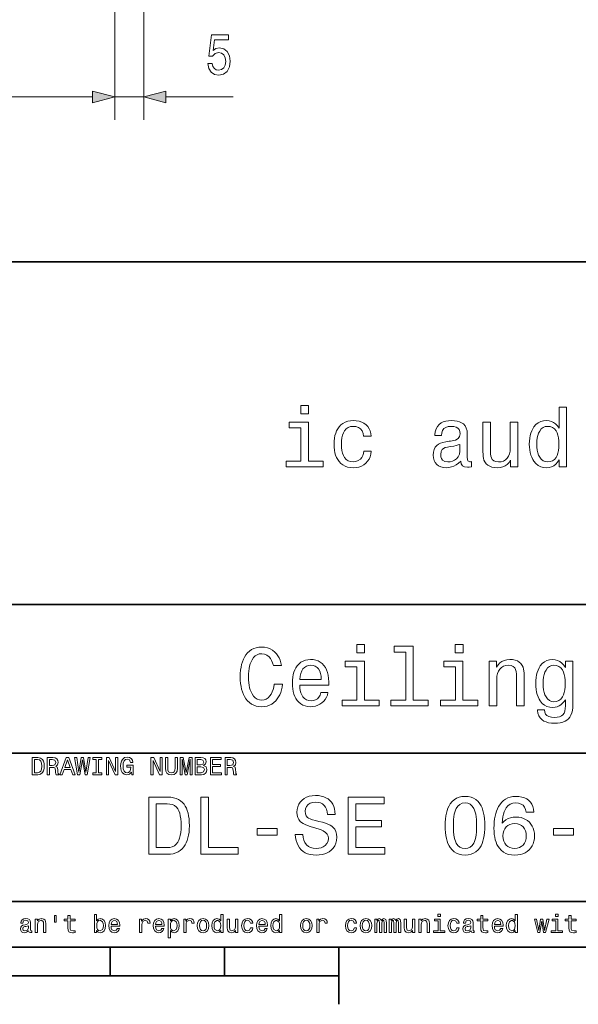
# Model space of a CAD drawing. Extents: x 0 to 354, y 0 to 250.
# Tile 6 of 9: x 199 to 248, y 5 to 91. Entities that reach past the tile are written whole.
import ezdxf

# ---------------------------------------------------------------- set-up
doc = ezdxf.new("R2010")
doc.units = 0

msp = doc.modelspace()

# ---------------------------------------------------------------- linework, layer by layer
at = {"color": 7, "lineweight": 13}
for p, q in [((209.936508, 109.958466), (209.936508, 82.443604)), ((207.386505, 109.208466), (207.386505, 82.443604)), ((207.386505, 109.208466), (207.386505, 82.443604)), ((159.818359, 84.443604), (205.454651, 84.443604))]:
    msp.add_line(p, q, dxfattribs=at)
at = {"color": 7, "lineweight": 13, "ltscale": 0.076704}
msp.add_line((202.386505, 84.443604), (205.454651, 84.443604), dxfattribs=at)
at = {"color": 7, "lineweight": 13, "ltscale": 0.06375}
msp.add_line((207.386505, 84.443604), (209.936508, 84.443604), dxfattribs=at)
at = {"color": 7, "lineweight": 13, "ltscale": 0.147455}
msp.add_line((211.868362, 84.443604), (217.766556, 84.443604), dxfattribs=at)
at = {"color": 7, "lineweight": 35}
for p, q in [((154, 70), (344, 70)), ((154, 40), (319, 40)), ((154, 27), (319, 27)), ((154, 14), (319, 14)), ((10, 10), (344, 10)), ((154, 10), (344, 10)), ((127, 7.5), (227, 7.5))]:
    msp.add_line(p, q, dxfattribs=at)
at = {"color": 7, "lineweight": 35, "ltscale": 0.0625}
for p, q in [((207, 10), (207, 7.5)), ((217, 10), (217, 7.5))]:
    msp.add_line(p, q, dxfattribs=at)
at = {"color": 7, "lineweight": 35, "ltscale": 0.125}
msp.add_line((227, 10), (227, 5), dxfattribs=at)
at = {"color": 7, "lineweight": 13}
for points in [[(215.551575, 87.35643), (215.640335, 86.942886), (215.838028, 86.620117), (216.12851, 86.418388), (216.499695, 86.342735), (216.907196, 86.433517), (217.225922, 86.680634), (217.427658, 87.074005), (217.504303, 87.578331), (217.435715, 88.047348), (217.242065, 88.415504), (216.939468, 88.652534), (216.548111, 88.738274), (216.245514, 88.67775), (216.01152, 88.51133), (216.124481, 89.454407), (217.350998, 89.454407), (217.350998, 89.867958), (215.854172, 89.867958), (215.632263, 88.012047), (215.955032, 88.012047), (216.189041, 88.249077), (216.487595, 88.334816), (216.745804, 88.279335), (216.943497, 88.117958), (217.068573, 87.870834), (217.112961, 87.553116), (217.068573, 87.23539), (216.939468, 86.988274), (216.741776, 86.831932), (216.487595, 86.776459), (216.273758, 86.81176), (216.108337, 86.92775), (215.987305, 87.109306), (215.926788, 87.35643)], [(205.454651, 83.925964), (207.386505, 84.443604), (205.454651, 84.961243)], [(205.454651, 83.925964), (207.386505, 84.443604), (205.454651, 84.961243)], [(211.868362, 84.961243), (209.936508, 84.443604), (211.868362, 83.925964)], [(224.366272, 57.41497), (224.366272, 56.690331), (223.674469, 56.690331), (223.674469, 57.41497)], [(246.291092, 52.658401), (246.156982, 52.452019), (246.002243, 52.282749), (245.826874, 52.150589), (245.632126, 52.05592), (245.419266, 51.999119), (245.188278, 51.980186), (244.926163, 52.00256), (244.68602, 52.069679), (244.467834, 52.181545), (244.271606, 52.338158), (244.097366, 52.539516), (243.989075, 52.707298), (243.89743, 52.891022), (243.822464, 53.090691), (243.76416, 53.306301), (243.722504, 53.537857), (243.69751, 53.785358), (243.689178, 54.048801), (243.69751, 54.31131), (243.722504, 54.557941), (243.76416, 54.7887), (243.822464, 55.003586), (243.89743, 55.202595), (243.989075, 55.385731), (244.097366, 55.55299), (244.271606, 55.753738), (244.467834, 55.909874), (244.68602, 56.0214), (244.926163, 56.088318), (245.188278, 56.110622), (245.416992, 56.092255), (245.627594, 56.037151), (245.820068, 55.945313), (245.995453, 55.815609), (246.154724, 55.646904), (246.297882, 55.439198), (246.297882, 57.270042), (246.950058, 57.270042), (246.950058, 52.05265), (246.291092, 52.05265)], [(229.168121, 54.73381), (229.129562, 54.990452), (229.042572, 55.204823), (228.90715, 55.376926), (228.727814, 55.502731), (228.509094, 55.578213), (228.251007, 55.603374), (228.023468, 55.578075), (227.823166, 55.502182), (227.650101, 55.375687), (227.504288, 55.198597), (227.409119, 55.023075), (227.335083, 54.820335), (227.282211, 54.590378), (227.250488, 54.333199), (227.239914, 54.048801), (227.25029, 53.758492), (227.281403, 53.497169), (227.333252, 53.264832), (227.405853, 53.061481), (227.499191, 52.887115), (227.643417, 52.712254), (227.816788, 52.587353), (228.019318, 52.512413), (228.251007, 52.487434), (228.495193, 52.515549), (228.709946, 52.599903), (228.895264, 52.74049), (229.01004, 52.878448), (229.098495, 53.039261), (229.160629, 53.222935), (229.196426, 53.429462), (229.848602, 53.429462), (229.815796, 53.174503), (229.75177, 52.941326), (229.656555, 52.729939), (229.530136, 52.540333), (229.372498, 52.372509), (229.189102, 52.231274), (228.985367, 52.121422), (228.761292, 52.042957), (228.516876, 51.99588), (228.252136, 51.980186), (227.999176, 51.995285), (227.765656, 52.040573), (227.551559, 52.116055), (227.356903, 52.221733), (227.181702, 52.357601), (227.025925, 52.523666), (226.909668, 52.687611), (226.811295, 52.868885), (226.73082, 53.06749), (226.668213, 53.283424), (226.623505, 53.516693), (226.59668, 53.767288), (226.587738, 54.035213), (226.596893, 54.303059), (226.62439, 54.554062), (226.670197, 54.788216), (226.734329, 55.005527), (226.816788, 55.20599), (226.917572, 55.38961), (227.036667, 55.556385), (227.195709, 55.725735), (227.37352, 55.864296), (227.570099, 55.972061), (227.785461, 56.049042), (228.019608, 56.095226), (228.272522, 56.110622), (228.539825, 56.095699), (228.785568, 56.05093), (229.00975, 55.976315), (229.212372, 55.871853), (229.393448, 55.737545), (229.547562, 55.578014), (229.669357, 55.397873), (229.758804, 55.197124), (229.815903, 54.975769), (229.840683, 54.73381)], [(237.678085, 52.553104), (237.49234, 52.378044), (237.297409, 52.234818), (237.093292, 52.123417), (236.879486, 52.043842), (236.655487, 51.996101), (236.421295, 51.980186), (236.168167, 51.998478), (235.944336, 52.05336), (235.749802, 52.144821), (235.584564, 52.272873), (235.452805, 52.433193), (235.358688, 52.621464), (235.302216, 52.837685), (235.283386, 53.081863), (235.30275, 53.34893), (235.360809, 53.579483), (235.457581, 53.773521), (235.593063, 53.931046), (235.73497, 54.034897), (235.912994, 54.123619), (236.12709, 54.197216), (236.377304, 54.255684), (236.663605, 54.299026), (236.776825, 54.313461), (236.928543, 54.334126), (237.232697, 54.404751), (237.449951, 54.530571), (237.580292, 54.71159), (237.623749, 54.947803), (237.602173, 55.151798), (237.537445, 55.316917), (237.429565, 55.443161), (237.276642, 55.532169), (237.076813, 55.585575), (236.830032, 55.603374), (236.579437, 55.581108), (236.374115, 55.514305), (236.214096, 55.402969), (236.099609, 55.247597), (236.03093, 55.048698), (236.008026, 54.806274), (235.428314, 54.806274), (235.428314, 54.858356), (235.452057, 55.134377), (235.523285, 55.379333), (235.641998, 55.59322), (235.808182, 55.776043), (235.971573, 55.896492), (236.157822, 55.990173), (236.366943, 56.057091), (236.598953, 56.097237), (236.853821, 56.110622), (237.124741, 56.098961), (237.365952, 56.063972), (237.577454, 56.005661), (237.759247, 55.924026), (237.911331, 55.819069), (238.061432, 55.653229), (238.16864, 55.447266), (238.232956, 55.20118), (238.25441, 54.91497), (238.25441, 52.897305), (238.266724, 52.695766), (238.30365, 52.578014), (238.475189, 52.502151), (238.528976, 52.507813), (238.61673, 52.523666), (238.61673, 52.043594), (238.43103, 52.026608), (238.269119, 52.022079), (238.010544, 52.054066), (237.825851, 52.150024), (237.715027, 52.309105), (237.678085, 52.530457)], [(224.341354, 52.559898), (225.645706, 52.559898), (225.645706, 52.05265), (222.384842, 52.05265), (222.384842, 52.559898), (223.689194, 52.559898), (223.689194, 55.458447), (222.674698, 55.458447), (222.674698, 55.965694), (224.341354, 55.965694)], [(242.674698, 55.965694), (242.674698, 52.05265), (242.051956, 52.05265), (242.051956, 52.640285), (241.913513, 52.43774), (241.753296, 52.27243), (241.57132, 52.144363), (241.367203, 52.053154), (241.140564, 51.998428), (240.891403, 51.980186), (240.643448, 51.994465), (240.420395, 52.037304), (240.222244, 52.108696), (240.050522, 52.207893), (239.906723, 52.334141), (239.790863, 52.487434), (239.717834, 52.637173), (239.668579, 52.810123), (239.647827, 52.956184), (239.635376, 53.148289), (239.63121, 53.386436), (239.63121, 53.582314), (239.63121, 55.965694), (240.283386, 55.965694), (240.283386, 53.44305), (240.293762, 53.206196), (240.32486, 53.005154), (240.376694, 52.839916), (240.449265, 52.710487), (240.582932, 52.586567), (240.762772, 52.512218), (240.988785, 52.487434), (241.220245, 52.507282), (241.424408, 52.566833), (241.601257, 52.66608), (241.750778, 52.805027), (241.869659, 52.980068), (241.95459, 53.187584), (242.005539, 53.427586), (242.022522, 53.700069), (242.022522, 55.965694)], [(245.300369, 55.603374), (245.089172, 55.577618), (244.901688, 55.50034), (244.7379, 55.371548), (244.597809, 55.191238), (244.505493, 55.013657), (244.433685, 54.810623), (244.382385, 54.582134), (244.351624, 54.328194), (244.341354, 54.048801), (244.351624, 53.768501), (244.382385, 53.513657), (244.433685, 53.284264), (244.505493, 53.080322), (244.597809, 52.901836), (244.7379, 52.720535), (244.901688, 52.591034), (245.089172, 52.513332), (245.300369, 52.487434), (245.525238, 52.51252), (245.721985, 52.58778), (245.890656, 52.713211), (246.031235, 52.888813), (246.122345, 53.063656), (246.193192, 53.267075), (246.243805, 53.499073), (246.27417, 53.759647), (246.284302, 54.048801), (246.27417, 54.336662), (246.243805, 54.596085), (246.193192, 54.827061), (246.122345, 55.029598), (246.031235, 55.203693), (245.890656, 55.378555), (245.721985, 55.503456), (245.525238, 55.578396)], [(237.602234, 53.429462), (237.602234, 54.026157), (237.466003, 53.969261), (237.290573, 53.918594), (237.075943, 53.874153), (236.822113, 53.835938), (236.649445, 53.812443), (236.520935, 53.791782), (236.327637, 53.738815), (236.176483, 53.667484), (236.067474, 53.577785), (235.968536, 53.394081), (235.935562, 53.139606), (235.952667, 52.942032), (236.003998, 52.779552), (236.089554, 52.652176), (236.280334, 52.528618), (236.544708, 52.487434), (236.764053, 52.503956), (236.963501, 52.553528), (237.143066, 52.636147), (237.30275, 52.751812), (237.469131, 52.944611), (237.568954, 53.17049)], [(221.346542, 33.024693), (222.071182, 33.024693), (222.035751, 32.77039), (221.984436, 32.532188), (221.917252, 32.310097), (221.834198, 32.104107), (221.73526, 31.914227), (221.620453, 31.74045), (221.489777, 31.582779), (221.320618, 31.42277), (221.136581, 31.291855), (220.937668, 31.190031), (220.723877, 31.1173), (220.495209, 31.073662), (220.251663, 31.059114), (220.008667, 31.073292), (219.781113, 31.11582), (219.568985, 31.186701), (219.372299, 31.285934), (219.191055, 31.413519), (219.025238, 31.569458), (218.874847, 31.753748), (218.757828, 31.935642), (218.656403, 32.134007), (218.570587, 32.348839), (218.500366, 32.580147), (218.445755, 32.827923), (218.406738, 33.092171), (218.383331, 33.372887), (218.375534, 33.670074), (218.383331, 33.967999), (218.406708, 34.249218), (218.445663, 34.513741), (218.500229, 34.761559), (218.570358, 34.99268), (218.656082, 35.2071), (218.757385, 35.404816), (218.874283, 35.585835), (219.024521, 35.769073), (219.190201, 35.924122), (219.371353, 36.05098), (219.567963, 36.149647), (219.780029, 36.220123), (220.007553, 36.262409), (220.250534, 36.276505), (220.515411, 36.259071), (220.762939, 36.20676), (220.993134, 36.119576), (221.205963, 35.99752), (221.401459, 35.840591), (221.54744, 35.686573), (221.674011, 35.515133), (221.781189, 35.326267), (221.868958, 35.11998), (221.937317, 34.896267), (221.986267, 34.655128), (221.276352, 34.655128), (221.210495, 34.888691), (221.125046, 35.094582), (221.020004, 35.272804), (220.89534, 35.423359), (220.704437, 35.575268), (220.49025, 35.666412), (220.252792, 35.696796), (220.048035, 35.675194), (219.861313, 35.610382), (219.692612, 35.502365), (219.541931, 35.351143), (219.409271, 35.156715), (219.327271, 34.994019), (219.257874, 34.814545), (219.201096, 34.618298), (219.156952, 34.405273), (219.125397, 34.175472), (219.106476, 33.928898), (219.100174, 33.665546), (219.106506, 33.404263), (219.125549, 33.159363), (219.157257, 32.930843), (219.20166, 32.718712), (219.258743, 32.522961), (219.328522, 32.34359), (219.410965, 32.180603), (219.544098, 31.985563), (219.694855, 31.833866), (219.86322, 31.72551), (220.049194, 31.660496), (220.252792, 31.638824), (220.462128, 31.661753), (220.653046, 31.730537), (220.825577, 31.845177), (220.979706, 32.005672), (221.087128, 32.163826), (221.177521, 32.344803), (221.2509, 32.548607), (221.307236, 32.775238)], [(229.270004, 36.493896), (229.270004, 35.76926), (228.578201, 35.76926), (228.578201, 36.493896)], [(232.868286, 35.841724), (231.85379, 35.841724), (231.85379, 36.348969), (233.520462, 36.348969), (233.520462, 31.638824), (234.824814, 31.638824), (234.824814, 31.131578), (231.563934, 31.131578), (231.563934, 31.638824), (232.868286, 31.638824)], [(237.893188, 36.493896), (237.893188, 35.76926), (237.201385, 35.76926), (237.201385, 36.493896)], [(223.592926, 32.943172), (223.592926, 32.921661), (223.603638, 32.680901), (223.635773, 32.461334), (223.689331, 32.262962), (223.764297, 32.085789), (223.860703, 31.929811), (224.006653, 31.770802), (224.176743, 31.657225), (224.370956, 31.589077), (224.589294, 31.56636), (224.790268, 31.587559), (224.97049, 31.651154), (225.129944, 31.757145), (225.263611, 31.901255), (225.366455, 32.079205), (225.438492, 32.291), (226.060089, 32.291), (226.00415, 32.07465), (225.923309, 31.876688), (225.817566, 31.697113), (225.686905, 31.535927), (225.531326, 31.393127), (225.356018, 31.272882), (225.166107, 31.179359), (224.961624, 31.112556), (224.742569, 31.072475), (224.508911, 31.059114), (224.276764, 31.074511), (224.061172, 31.120697), (223.862122, 31.197674), (223.679611, 31.305441), (223.513641, 31.444), (223.364212, 31.61335), (223.251862, 31.779985), (223.156799, 31.96319), (223.079025, 32.162964), (223.018524, 32.379303), (222.975311, 32.612209), (222.949387, 32.861687), (222.94075, 33.127728), (222.94957, 33.390236), (222.976059, 33.636871), (223.020187, 33.86763), (223.081985, 34.082512), (223.161423, 34.281521), (223.258514, 34.464657), (223.37326, 34.63192), (223.525528, 34.802307), (223.693939, 34.941711), (223.87854, 35.05014), (224.079285, 35.12759), (224.296204, 35.174061), (224.529297, 35.189548), (224.77211, 35.17524), (224.996338, 35.132309), (225.201981, 35.060757), (225.389038, 34.960583), (225.55751, 34.831791), (225.707397, 34.674377), (225.836273, 34.491364), (225.941711, 34.285767), (226.023712, 34.057587), (226.082291, 33.806824), (226.117447, 33.533482), (226.12915, 33.237556), (226.127457, 33.053566), (226.12236, 32.943172)], [(223.592926, 33.45042), (225.47699, 33.45042), (225.461807, 33.72718), (225.41626, 33.97097), (225.340363, 34.181778), (225.234116, 34.359612), (225.10054, 34.50079), (224.942703, 34.601631), (224.76059, 34.662136), (224.554199, 34.682304), (224.349335, 34.662239), (224.167252, 34.602055), (224.007965, 34.501743), (223.87146, 34.361313), (223.760208, 34.18401), (223.676712, 33.973091), (223.620941, 33.728561)], [(229.245102, 31.638824), (230.549438, 31.638824), (230.549438, 31.131578), (227.288574, 31.131578), (227.288574, 31.638824), (228.592926, 31.638824), (228.592926, 34.537376), (227.57843, 34.537376), (227.57843, 35.044621), (229.245102, 35.044621)], [(237.868286, 31.638824), (239.172638, 31.638824), (239.172638, 31.131578), (235.911758, 31.131578), (235.911758, 31.638824), (237.21611, 31.638824), (237.21611, 34.537376), (236.201614, 34.537376), (236.201614, 35.044621), (237.868286, 35.044621)], [(240.187134, 31.131578), (240.187134, 35.044621), (240.80986, 35.044621), (240.80986, 34.51926), (240.948303, 34.723503), (241.108521, 34.890888), (241.290497, 35.021412), (241.494614, 35.114822), (241.721252, 35.170868), (241.970413, 35.189548), (242.218384, 35.175018), (242.441437, 35.131428), (242.639572, 35.058777), (242.810913, 34.957943), (242.953583, 34.829811), (243.067566, 34.674377), (243.143143, 34.521381), (243.193237, 34.345459), (243.213989, 34.197071), (243.226456, 34.001759), (243.230606, 33.759521), (243.230606, 33.559116), (243.230606, 31.131578), (242.57843, 31.131578), (242.57843, 33.624786), (242.568268, 33.897018), (242.537811, 34.124954), (242.48703, 34.30859), (242.415955, 34.447929), (242.283417, 34.578136), (242.102448, 34.656261), (241.873047, 34.682304), (241.641571, 34.66185), (241.437408, 34.600498), (241.260559, 34.498241), (241.111038, 34.355083), (240.992157, 34.175129), (240.907227, 33.962479), (240.856277, 33.717133), (240.839294, 33.439095), (240.839294, 31.131578)], [(247.505966, 31.261787), (247.495331, 30.983238), (247.46344, 30.731833), (247.410294, 30.507568), (247.335876, 30.310448), (247.240204, 30.140471), (247.12326, 29.997633), (246.98259, 29.879141), (246.815674, 29.782192), (246.622528, 29.706787), (246.403152, 29.652927), (246.157562, 29.620611), (245.885727, 29.609838), (245.619843, 29.62175), (245.378387, 29.657484), (245.161331, 29.717041), (244.968689, 29.800419), (244.800461, 29.907619), (244.629807, 30.070946), (244.507919, 30.263145), (244.434784, 30.484217), (244.4104, 30.734159), (244.4104, 30.76926), (245.018417, 30.76926), (245.042633, 30.568285), (245.115295, 30.404676), (245.236374, 30.278431), (245.406525, 30.188795), (245.626373, 30.135014), (245.895905, 30.117086), (246.130997, 30.132124), (246.331268, 30.177237), (246.496704, 30.252424), (246.62735, 30.357689), (246.72641, 30.497202), (246.79718, 30.675142), (246.839645, 30.891506), (246.85379, 31.146297), (246.85379, 31.66147), (246.709717, 31.48123), (246.571869, 31.33227), (246.440247, 31.214586), (246.31485, 31.128181), (246.141113, 31.049553), (245.945984, 31.002377), (245.729477, 30.98665), (245.471115, 31.009409), (245.234085, 31.077684), (245.018402, 31.191475), (244.824036, 31.35078), (244.651001, 31.555605), (244.54332, 31.726286), (244.452194, 31.91321), (244.37764, 32.116379), (244.319656, 32.335793), (244.278229, 32.571449), (244.253387, 32.823349), (244.245102, 33.091496), (244.253342, 33.358707), (244.278091, 33.609741), (244.319336, 33.844601), (244.37709, 34.063286), (244.451324, 34.265797), (244.542068, 34.452133), (244.649307, 34.622295), (244.821869, 34.826508), (245.016159, 34.985336), (245.232193, 35.098789), (245.469955, 35.166859), (245.729477, 35.189548), (245.955292, 35.170052), (246.164764, 35.111549), (246.357864, 35.01405), (246.536255, 34.876419), (246.701569, 34.697525), (246.85379, 34.477367), (246.85379, 35.044621), (247.505966, 35.044621)], [(244.897278, 33.091496), (244.907364, 32.804699), (244.937668, 32.543941), (244.988159, 32.309227), (245.058868, 32.100555), (245.149765, 31.917923), (245.288101, 31.732412), (245.450653, 31.599903), (245.637405, 31.520399), (245.848358, 31.493896), (246.072891, 31.519691), (246.269836, 31.597073), (246.439178, 31.726044), (246.580917, 31.906601), (246.673035, 32.086063), (246.74469, 32.294281), (246.795868, 32.531261), (246.826569, 32.797001), (246.836807, 33.091496), (246.826569, 33.38509), (246.795868, 33.649921), (246.74469, 33.885994), (246.673035, 34.093307), (246.580917, 34.271862), (246.439178, 34.451431), (246.269836, 34.579693), (246.072891, 34.656651), (245.848358, 34.682304), (245.637405, 34.656155), (245.450653, 34.577713), (245.288101, 34.446972), (245.149765, 34.263939), (245.058868, 34.083164), (244.988159, 33.875534), (244.937668, 33.641045), (244.907364, 33.3797)], [(200.647415, 26.605263), (200.898483, 26.558813), (201.076263, 26.41946), (201.154663, 26.274269), (201.201706, 26.08643), (201.217392, 25.855942), (201.200882, 25.634211), (201.151337, 25.449089), (201.068787, 25.300575), (200.889145, 25.154091), (200.647415, 25.105263), (200.152176, 25.105263), (200.152176, 26.605263)], [(200.632477, 26.431351), (200.347824, 26.431351), (200.347824, 25.279177), (200.632477, 25.279177), (200.795181, 25.314629), (200.909653, 25.42099), (200.977417, 25.600636), (201, 25.855942), (200.97847, 26.118935), (200.913895, 26.296499), (200.800491, 26.397636)], [(201.478256, 25.105263), (201.478256, 26.605263), (201.972824, 26.605263), (202.171539, 26.577663), (202.316574, 26.494869), (202.405228, 26.359253), (202.434784, 26.173197), (202.382309, 25.96209), (202.227249, 25.829788), (202.351059, 25.750813), (202.398438, 25.560085), (202.415085, 25.317558), (202.435455, 25.20207), (202.482681, 25.146364), (202.482681, 25.105263), (202.247284, 25.105263), (202.222153, 25.177784), (202.206863, 25.308048), (202.196335, 25.501322), (202.136551, 25.69154), (202.046371, 25.724659), (201.878403, 25.735697), (201.67392, 25.735697), (201.67392, 25.105263)], [(201.917465, 26.431351), (201.67392, 26.431351), (201.67392, 25.909611), (201.903534, 25.909611), (202.052307, 25.924768), (202.148102, 25.970242), (202.217392, 26.172178), (202.149292, 26.371227)], [(202.59137, 25.105263), (203.13858, 26.605263), (203.361755, 26.605263), (203.917465, 25.105263), (203.712296, 25.105263), (203.551971, 25.561785), (202.945999, 25.561785), (202.786011, 25.105263)], [(203.015625, 25.735697), (203.484711, 25.735697), (203.249664, 26.391947)], [(204.134857, 25.105263), (203.873978, 26.605263), (204.054352, 26.605263), (204.241852, 25.329786), (204.460938, 26.605263), (204.656586, 26.605263), (204.869904, 25.329786), (205.050613, 26.605263), (205.221802, 26.605263), (204.960938, 25.105263), (204.787018, 25.105263), (204.557068, 26.404856), (204.330505, 25.105263)], [(205.765289, 25.279177), (205.765289, 26.431351), (205.482681, 26.431351), (205.482681, 26.605263), (206.243546, 26.605263), (206.243546, 26.431351), (205.960938, 26.431351), (205.960938, 25.279177), (206.243546, 25.279177), (206.243546, 25.105263), (205.482681, 25.105263), (205.482681, 25.279177)], [(206.656586, 25.105263), (206.656586, 26.605263), (206.907608, 26.605263), (207.460938, 25.375643), (207.460938, 26.605263), (207.656586, 26.605263), (207.656586, 25.105263), (207.412704, 25.105263), (206.852234, 26.334883), (206.852234, 25.105263)], [(208.855972, 25.315521), (208.679184, 25.141777), (208.447693, 25.083523), (208.225845, 25.137447), (208.049423, 25.299217), (207.964035, 25.458147), (207.912796, 25.647345), (207.895721, 25.866812), (207.913345, 26.091299), (207.966217, 26.281969), (208.054352, 26.438822), (208.241852, 26.596262), (208.487091, 26.648741), (208.675018, 26.617109), (208.825745, 26.522213), (208.931732, 26.371016), (208.985397, 26.170481), (208.76358, 26.170481), (208.668304, 26.395514), (208.474869, 26.474829), (208.322006, 26.435171), (208.207886, 26.3162), (208.13681, 26.124538), (208.113113, 25.866812), (208.13681, 25.612736), (208.207886, 25.419802), (208.319122, 25.298027), (208.463318, 25.257437), (208.594635, 25.290937), (208.697861, 25.391438), (208.76474, 25.547731), (208.787018, 25.748606), (208.787018, 25.757437), (208.459244, 25.757437), (208.459244, 25.931351), (209.00441, 25.931351), (209.00441, 25.105263), (208.895721, 25.105263)], [(210.547897, 25.105263), (210.547897, 26.605263), (210.79892, 26.605263), (211.352249, 25.375643), (211.352249, 26.605263), (211.547897, 26.605263), (211.547897, 25.105263), (211.304016, 25.105263), (210.743546, 26.334883), (210.743546, 25.105263)], [(211.830505, 25.684406), (211.830505, 26.605263), (212.026154, 26.605263), (212.026154, 25.672857), (212.04628, 25.488882), (212.106659, 25.359509), (212.208557, 25.282955), (212.353256, 25.257437), (212.496429, 25.283337), (212.597824, 25.361036), (212.658203, 25.490793), (212.678329, 25.672857), (212.678329, 26.605263), (212.873978, 26.605263), (212.873978, 25.684406), (212.84201, 25.417593), (212.746094, 25.230602), (212.583511, 25.120293), (212.351563, 25.083523), (212.121262, 25.120293), (211.958893, 25.230602), (211.86261, 25.417593)], [(213.113113, 25.105263), (213.113113, 26.605263), (213.379074, 26.605263), (213.645035, 25.282572), (213.915421, 26.605263), (214.178329, 26.605263), (214.178329, 25.105263), (214.00441, 25.105263), (214.00441, 26.467016), (213.743546, 25.105263), (213.547897, 25.105263), (213.287018, 26.467016), (213.287018, 25.105263)], [(215.171204, 25.910969), (215.386887, 25.78512), (215.460938, 25.552273), (215.428802, 25.363924), (215.332367, 25.22279), (215.177689, 25.134645), (214.970795, 25.105263), (214.417465, 25.105263), (214.417465, 26.605263), (214.940552, 26.605263), (215.137573, 26.581358), (215.280228, 26.509645), (215.366852, 26.39114), (215.395721, 26.226866), (215.342224, 26.040726)], [(214.900482, 25.974829), (215.108521, 26.032913), (215.178329, 26.206486), (215.115829, 26.377512), (214.917801, 26.431351), (214.613113, 26.431351), (214.613113, 25.974829)], [(215.765289, 25.105263), (215.765289, 26.605263), (216.704819, 26.605263), (216.704819, 26.431351), (215.960938, 26.431351), (215.960938, 25.996567), (216.639603, 25.996567), (216.639603, 25.822655), (215.960938, 25.822655), (215.960938, 25.279177), (216.721802, 25.279177), (216.721802, 25.105263)], [(217.047897, 25.105263), (217.047897, 26.605263), (217.542465, 26.605263), (217.741165, 26.577663), (217.886215, 26.494869), (217.974869, 26.359253), (218.00441, 26.173197), (217.951935, 25.96209), (217.796875, 25.829788), (217.920685, 25.750813), (217.968079, 25.560085), (217.984711, 25.317558), (218.005096, 25.20207), (218.052307, 25.146364), (218.052307, 25.105263), (217.81691, 25.105263), (217.791779, 25.177784), (217.776489, 25.308048), (217.765961, 25.501322), (217.706177, 25.69154), (217.615997, 25.724659), (217.448029, 25.735697), (217.243546, 25.735697), (217.243546, 25.105263)], [(217.487091, 26.431351), (217.243546, 26.431351), (217.243546, 25.909611), (217.47316, 25.909611), (217.621948, 25.924768), (217.717728, 25.970242), (217.787018, 26.172178), (217.718918, 26.371227)], [(214.947006, 25.279177), (215.170181, 25.345922), (215.243546, 25.548197), (215.166611, 25.739094), (214.928329, 25.800915), (214.613113, 25.800915), (214.613113, 25.279177)], [(223.852737, 19.874025), (223.872559, 19.604622), (223.931992, 19.364798), (224.031067, 19.154554), (224.169769, 18.97389), (224.34201, 18.828751), (224.541718, 18.725079), (224.768875, 18.662876), (225.023483, 18.642141), (225.254883, 18.657711), (225.462234, 18.704414), (225.645508, 18.782257), (225.804733, 18.891235), (225.968277, 19.075541), (226.066406, 19.296328), (226.099121, 19.5536), (226.071152, 19.732117), (225.987274, 19.895538), (225.847473, 20.043863), (225.651749, 20.17709), (225.400116, 20.295221), (225.092545, 20.398256), (224.914505, 20.448641), (224.781189, 20.48657), (224.50563, 20.566851), (224.263245, 20.649929), (224.054001, 20.735807), (223.877899, 20.824484), (223.734955, 20.91596), (223.625153, 21.010235), (223.502808, 21.168007), (223.415405, 21.354296), (223.362976, 21.569105), (223.34549, 21.812431), (223.363266, 22.065058), (223.416595, 22.297577), (223.505478, 22.509987), (223.629913, 22.702286), (223.789902, 22.874477), (223.978653, 23.020403), (224.189362, 23.1339), (224.422028, 23.214968), (224.676682, 23.263609), (224.953278, 23.279823), (225.21701, 23.267824), (225.460159, 23.231829), (225.682739, 23.171835), (225.88475, 23.087845), (226.066193, 22.979856), (226.227066, 22.84787), (226.365097, 22.693996), (226.478043, 22.520336), (226.565887, 22.326897), (226.628632, 22.113672), (226.666275, 21.880665), (226.678833, 21.627876), (226.678833, 21.613155), (226.026657, 21.613155), (225.993286, 21.861012), (225.931686, 22.078085), (225.841843, 22.264374), (225.72377, 22.419882), (225.579453, 22.542482), (225.410858, 22.630054), (225.217987, 22.682598), (225.000839, 22.700111), (224.737396, 22.675831), (224.511703, 22.602991), (224.323761, 22.481588), (224.182846, 22.320055), (224.098312, 22.126818), (224.070129, 21.901878), (224.091324, 21.681658), (224.154922, 21.504084), (224.26091, 21.369158), (224.362213, 21.300158), (224.513458, 21.229483), (224.714645, 21.157133), (224.965805, 21.083107), (225.266922, 21.007404), (225.566925, 20.932613), (225.830643, 20.853167), (226.058075, 20.769066), (226.249207, 20.680311), (226.404037, 20.586901), (226.522583, 20.488836), (226.654343, 20.321688), (226.748459, 20.121422), (226.804932, 19.888037), (226.823761, 19.621534), (226.804367, 19.347055), (226.746216, 19.096083), (226.649292, 18.868614), (226.513611, 18.66465), (226.339157, 18.484194), (226.168182, 18.355322), (225.978348, 18.249882), (225.769638, 18.167871), (225.542053, 18.109295), (225.295593, 18.074146), (225.030273, 18.062431), (224.75972, 18.0755), (224.509628, 18.114704), (224.280029, 18.180044), (224.070892, 18.271521), (223.882233, 18.389132), (223.714035, 18.532881), (223.568146, 18.700813), (223.446396, 18.890984), (223.348755, 19.10339), (223.275238, 19.338034), (223.22583, 19.594912), (223.200562, 19.874025)], [(212.025299, 23.134895), (212.289322, 23.122255), (212.533417, 23.084337), (212.757568, 23.021139), (212.961777, 22.932663), (213.146042, 22.818905), (213.310364, 22.679871), (213.454758, 22.515556), (213.565018, 22.350727), (213.660583, 22.165905), (213.74144, 21.961092), (213.807587, 21.736288), (213.859055, 21.491493), (213.895798, 21.226706), (213.917847, 20.941929), (213.925201, 20.637159), (213.917465, 20.345695), (213.894241, 20.07139), (213.855545, 19.814247), (213.801361, 19.574263), (213.731705, 19.35144), (213.646561, 19.145779), (213.545944, 18.957277), (213.42984, 18.785936), (213.279877, 18.613211), (213.113007, 18.46706), (212.929245, 18.347481), (212.728592, 18.254475), (212.511047, 18.188042), (212.276611, 18.148182), (212.025299, 18.134895), (210.374481, 18.134895), (210.374481, 23.134895)], [(211.975479, 22.555185), (211.026657, 22.555185), (211.026657, 18.714605), (211.975479, 18.714605), (212.2117, 18.733515), (212.422211, 18.790239), (212.606995, 18.884783), (212.766052, 19.017141), (212.899384, 19.187319), (212.991409, 19.3589), (213.066711, 19.558506), (213.125275, 19.786135), (213.167099, 20.041786), (213.1922, 20.325462), (213.200562, 20.637159), (213.192596, 20.961014), (213.168671, 21.253227), (213.128815, 21.513802), (213.072998, 21.742735), (213.001251, 21.940029), (212.913544, 22.105682), (212.784164, 22.267504), (212.625687, 22.393364), (212.438065, 22.483265), (212.221329, 22.537205)], [(214.939697, 18.134895), (214.939697, 23.134895), (215.591873, 23.134895), (215.591873, 18.714605), (218.200562, 18.714605), (218.200562, 18.134895)], [(227.838242, 18.134895), (227.838242, 23.134895), (230.970047, 23.134895), (230.970047, 22.555185), (228.490417, 22.555185), (228.490417, 21.105909), (230.752655, 21.105909), (230.752655, 20.526199), (228.490417, 20.526199), (228.490417, 18.714605), (231.026657, 18.714605), (231.026657, 18.134895)], [(236.316513, 20.629234), (236.323456, 20.935144), (236.344315, 21.222212), (236.379089, 21.49044), (236.42775, 21.739826), (236.490326, 21.970371), (236.566803, 22.182076), (236.657196, 22.374937), (236.761475, 22.548958), (236.921097, 22.750135), (237.103287, 22.914736), (237.308075, 23.042759), (237.535431, 23.134203), (237.78537, 23.18907), (238.057907, 23.207359), (238.332016, 23.189211), (238.582947, 23.134769), (238.810699, 23.044033), (239.015274, 22.917), (239.196671, 22.753674), (239.354889, 22.554052), (239.457993, 22.381067), (239.547333, 22.188763), (239.62294, 21.977139), (239.684799, 21.746195), (239.73291, 21.495934), (239.767273, 21.226353), (239.787903, 20.937452), (239.794769, 20.629234), (239.787903, 20.32213), (239.767273, 20.034309), (239.73291, 19.765772), (239.684799, 19.51652), (239.62294, 19.286549), (239.547333, 19.075863), (239.457993, 18.88446), (239.354889, 18.712341), (239.196671, 18.513758), (239.015274, 18.35128), (238.810699, 18.224909), (238.582947, 18.134644), (238.332016, 18.080484), (238.057907, 18.062431), (237.78537, 18.08058), (237.535431, 18.135021), (237.308075, 18.225758), (237.103287, 18.352789), (236.921097, 18.516117), (236.761475, 18.715738), (236.657196, 18.888546), (236.566803, 19.08032), (236.490326, 19.291059), (236.42775, 19.520765), (236.379089, 19.769434), (236.344315, 20.037069), (236.323456, 20.323669)], [(237.041138, 20.632631), (237.046188, 20.349188), (237.061295, 20.088274), (237.086487, 19.84989), (237.121735, 19.634035), (237.167084, 19.44071), (237.222488, 19.269915), (237.287979, 19.121649), (237.428726, 18.911863), (237.604156, 18.762018), (237.814255, 18.672112), (238.059036, 18.642141), (238.304977, 18.671757), (238.515182, 18.760603), (238.689667, 18.90868), (238.8284, 19.115986), (238.892532, 19.262981), (238.946793, 19.433201), (238.991196, 19.626642), (239.025726, 19.843306), (239.0504, 20.083191), (239.065201, 20.3463), (239.070129, 20.632631), (239.065201, 20.920164), (239.0504, 21.184288), (239.025726, 21.425007), (238.991196, 21.642317), (238.946793, 21.83622), (238.892532, 22.006716), (238.8284, 22.153805), (238.689667, 22.361111), (238.515182, 22.509188), (238.304977, 22.598034), (238.059036, 22.627649), (237.814255, 22.597679), (237.604156, 22.507772), (237.428726, 22.357925), (237.287979, 22.148142), (237.222488, 21.999783), (237.167084, 21.828711), (237.121735, 21.634922), (237.086487, 21.418421), (237.061295, 21.179205), (237.046188, 20.917274)], [(244.098434, 21.830547), (243.411163, 21.830547), (243.363922, 22.069012), (243.273529, 22.266588), (243.139984, 22.423279), (242.965561, 22.536818), (242.752502, 22.60494), (242.500839, 22.627649), (242.242294, 22.600157), (242.015808, 22.517679), (241.821381, 22.380219), (241.659012, 22.187771), (241.568192, 22.028549), (241.490875, 21.844135), (241.427048, 21.634527), (241.376709, 21.399727), (241.339859, 21.139736), (241.316513, 20.854551), (241.469543, 21.017092), (241.643356, 21.151451), (241.837906, 21.257631), (242.051086, 21.334372), (242.280746, 21.380417), (242.526886, 21.395765), (242.759018, 21.383121), (242.976135, 21.345192), (243.178207, 21.281975), (243.36525, 21.19347), (243.537247, 21.079679), (243.694229, 20.940601), (243.831223, 20.780798), (243.943314, 20.604828), (244.030502, 20.412693), (244.092773, 20.20439), (244.130142, 19.979921), (244.142593, 19.739288), (244.12941, 19.498701), (244.089874, 19.273621), (244.023987, 19.064045), (243.931747, 18.869974), (243.813141, 18.69141), (243.668182, 18.528351), (243.501892, 18.385986), (243.319321, 18.269506), (243.120453, 18.178911), (242.905304, 18.114201), (242.673859, 18.075375), (242.426117, 18.062431), (242.141388, 18.07921), (241.879791, 18.129549), (241.641327, 18.213446), (241.425964, 18.3309), (241.233719, 18.481913), (241.064575, 18.666485), (240.953796, 18.825857), (240.857773, 19.001949), (240.77652, 19.194757), (240.710052, 19.404285), (240.65834, 19.630531), (240.621414, 19.873495), (240.599258, 20.133177), (240.591873, 20.409578), (240.598083, 20.698545), (240.616699, 20.972654), (240.64772, 21.231903), (240.691177, 21.476294), (240.747025, 21.705826), (240.815308, 21.920498), (240.895981, 22.120312), (240.989075, 22.305267), (241.094589, 22.475361), (241.246445, 22.669565), (241.414764, 22.833891), (241.599518, 22.96834), (241.800735, 23.07291), (242.018402, 23.147604), (242.252533, 23.192421), (242.503098, 23.207359), (242.779434, 23.192957), (243.031448, 23.14975), (243.259155, 23.07774), (243.462524, 22.976925), (243.641571, 22.847305), (243.793365, 22.691418), (243.914948, 22.511797), (244.006317, 22.308445), (244.067474, 22.081362)], [(243.417953, 19.742685), (243.40097, 19.974937), (243.350021, 20.182564), (243.265106, 20.365562), (243.14621, 20.523935), (242.999802, 20.651737), (242.832306, 20.743025), (242.643707, 20.797798), (242.434036, 20.816055), (242.200546, 20.79801), (241.993729, 20.743874), (241.813599, 20.653648), (241.660141, 20.527332), (241.537537, 20.369596), (241.449966, 20.18511), (241.39743, 19.973875), (241.379913, 19.735891), (241.397217, 19.497482), (241.449127, 19.284975), (241.535629, 19.098366), (241.656754, 18.937658), (241.807373, 18.808369), (241.982407, 18.716021), (242.181854, 18.660612), (242.405731, 18.642141), (242.620895, 18.661142), (242.814606, 18.718143), (242.986893, 18.813147), (243.137726, 18.94615), (243.26033, 19.109936), (243.3479, 19.297287), (243.400452, 19.508204)], [(219.867233, 19.801561), (219.867233, 20.381271), (221.606369, 20.381271), (221.606369, 19.801561)], [(245.809265, 19.801561), (245.809265, 20.381271), (247.548401, 20.381271), (247.548401, 19.801561)], [(199.848846, 11.43961), (199.673401, 11.310703), (199.471802, 11.267735), (199.32872, 11.289686), (199.220795, 11.35554), (199.153015, 11.460117), (199.130432, 11.598237), (199.153656, 11.747524), (199.223328, 11.852993), (199.350067, 11.922371), (199.544495, 11.963387), (199.623978, 11.973916), (199.780396, 12.03285), (199.832535, 12.15802), (199.774292, 12.306627), (199.594421, 12.354691), (199.409637, 12.294569), (199.347824, 12.115561), (199.17392, 12.115561), (199.17392, 12.131186), (199.202393, 12.287477), (199.287872, 12.406491), (199.423279, 12.481771), (199.601563, 12.506865), (199.78804, 12.484999), (199.918823, 12.419399), (199.996002, 12.307858), (200.021729, 12.14817), (200.021729, 11.542871), (200.036514, 11.447083), (200.087982, 11.424324), (200.104111, 11.426023), (200.130432, 11.430778), (200.130432, 11.286757), (200.074722, 11.281661), (200.026154, 11.280302), (199.893173, 11.318686), (199.848846, 11.432816)], [(200.434784, 11.289474), (200.434784, 12.463387), (200.621597, 12.463387), (200.621597, 12.305778), (200.765793, 12.456423), (200.969772, 12.506865), (201.170517, 12.467632), (201.29892, 12.352313), (201.336609, 12.253638), (201.347824, 12.077857), (201.347824, 12.017735), (201.347824, 11.289474), (201.152176, 11.289474), (201.152176, 12.037436), (201.139984, 12.187487), (201.103424, 12.284378), (200.940552, 12.354691), (200.71196, 12.256525), (200.650818, 12.138743), (200.630432, 11.981729), (200.630432, 11.289474)], [(202.108688, 12.789474), (202.260864, 12.789474), (202.260864, 12.202517), (202.108688, 12.202517)], [(203.282608, 12.311213), (202.956512, 12.311213), (202.956512, 12.463387), (203.282608, 12.463387), (203.282608, 12.767735), (203.478256, 12.767735), (203.478256, 12.463387), (203.91304, 12.463387), (203.91304, 12.311213), (203.478256, 12.311213), (203.478256, 11.727653), (203.492905, 11.567115), (203.53685, 11.476125), (203.748291, 11.419909), (203.819626, 11.423306), (203.91304, 11.433496), (203.91304, 11.273849), (203.776154, 11.269094), (203.686142, 11.267735), (203.494736, 11.289558), (203.371597, 11.355031), (203.304855, 11.483088), (203.282608, 11.692666)], [(205.804352, 11.471199), (205.804352, 11.289474), (205.608688, 11.289474), (205.608688, 12.854691), (205.804352, 12.854691), (205.804352, 12.305438), (205.948029, 12.456253), (206.136887, 12.506865), (206.321167, 12.465042), (206.464325, 12.339576), (206.556305, 12.143117), (206.586945, 11.888319), (206.556305, 11.632629), (206.464325, 11.435534), (206.321167, 11.309684), (206.136887, 11.267735), (205.945816, 11.318855)], [(206.391296, 11.888319), (206.372025, 12.083547), (206.314194, 12.23105), (206.102921, 12.354691), (205.976181, 12.324715), (205.883316, 12.234786), (205.826385, 12.088217), (205.807404, 11.888319), (205.826385, 11.687529), (205.883316, 11.540322), (205.976181, 11.450012), (206.102921, 11.419909), (206.314194, 11.544229), (206.372025, 11.692411)], [(207.065216, 11.832952), (207.065216, 11.826498), (207.085297, 11.65785), (207.145538, 11.528944), (207.364136, 11.419909), (207.526321, 11.477143), (207.618881, 11.6373), (207.805359, 11.6373), (207.749405, 11.48538), (207.646729, 11.367938), (207.50705, 11.292786), (207.340012, 11.267735), (207.145966, 11.309302), (206.996597, 11.434005), (206.901321, 11.630718), (206.869568, 11.888319), (206.902008, 12.143117), (206.999313, 12.339576), (207.150894, 12.465042), (207.34613, 12.506865), (207.547928, 12.468227), (207.699554, 12.352313), (207.794449, 12.167276), (207.82608, 11.921267), (207.825577, 11.86607), (207.824036, 11.832952)], [(207.065216, 11.985126), (207.630432, 11.985126), (207.612213, 12.141291), (207.557571, 12.257884), (207.353592, 12.354691), (207.148773, 12.258393), (207.090347, 12.141928)], [(209.565216, 11.289474), (209.565216, 12.463387), (209.743546, 12.463387), (209.743546, 12.284378), (209.895035, 12.44946), (210.100204, 12.506865), (210.264679, 12.481262), (210.38179, 12.404453), (210.452606, 12.275589), (210.478256, 12.093822), (210.282608, 12.093822), (210.22554, 12.287945), (210.059433, 12.354691), (209.837799, 12.252449), (209.78009, 12.127449), (209.760864, 11.956933), (209.760864, 11.289474)], [(210.956512, 11.832952), (210.956512, 11.826498), (210.976593, 11.65785), (211.03685, 11.528944), (211.255432, 11.419909), (211.417633, 11.477143), (211.510193, 11.6373), (211.696671, 11.6373), (211.640701, 11.48538), (211.53804, 11.367938), (211.398346, 11.292786), (211.231308, 11.267735), (211.037277, 11.309302), (210.887909, 11.434005), (210.792633, 11.630718), (210.760864, 11.888319), (210.793304, 12.143117), (210.890625, 12.339576), (211.042206, 12.465042), (211.237427, 12.506865), (211.43924, 12.468227), (211.590851, 12.352313), (211.68576, 12.167276), (211.717392, 11.921267), (211.716873, 11.86607), (211.715347, 11.832952)], [(210.956512, 11.985126), (211.521729, 11.985126), (211.503525, 12.141291), (211.448883, 12.257884), (211.244904, 12.354691), (211.04007, 12.258393), (210.981659, 12.141928)], [(212.260864, 12.3034), (212.40387, 12.458632), (212.593414, 12.506865), (212.777679, 12.465042), (212.920853, 12.339576), (213.012817, 12.143117), (213.043472, 11.888319), (213.012695, 11.632629), (212.920349, 11.435534), (212.777039, 11.309684), (212.593414, 11.267735), (212.404892, 11.31444), (212.260864, 11.469161), (212.260864, 10.832952), (212.065216, 10.832952), (212.065216, 12.463387), (212.260864, 12.463387)], [(212.559433, 11.419909), (212.770721, 11.544229), (212.828552, 11.692411), (212.847824, 11.888319), (212.828552, 12.083547), (212.770721, 12.23105), (212.559433, 12.354691), (212.432693, 12.324715), (212.339844, 12.234786), (212.282898, 12.088217), (212.263916, 11.888319), (212.282898, 11.687529), (212.339844, 11.540322), (212.432693, 11.450012)], [(213.434784, 11.289474), (213.434784, 12.463387), (213.613098, 12.463387), (213.613098, 12.284378), (213.764603, 12.44946), (213.969757, 12.506865), (214.134247, 12.481262), (214.251358, 12.404453), (214.322174, 12.275589), (214.347824, 12.093822), (214.152161, 12.093822), (214.095108, 12.287945), (213.929001, 12.354691), (213.707367, 12.252449), (213.649658, 12.127449), (213.630432, 11.956933), (213.630432, 11.289474)], [(214.608688, 11.886281), (214.642532, 12.146641), (214.744049, 12.342802), (214.905441, 12.465849), (215.118881, 12.506865), (215.333984, 12.465977), (215.495575, 12.343312), (215.59671, 12.147278), (215.630432, 11.886281), (215.59671, 11.626175), (215.495575, 11.430778), (215.333984, 11.308496), (215.118881, 11.267735), (214.905441, 11.308622), (214.744049, 11.431288), (214.642532, 11.626812)], [(214.804352, 11.888319), (214.824814, 11.688803), (214.8862, 11.541342), (214.985306, 11.450267), (215.118881, 11.419909), (215.253479, 11.450267), (215.352921, 11.541342), (215.414307, 11.688803), (215.434784, 11.888319), (215.414429, 12.08758), (215.353424, 12.234277), (215.25412, 12.324587), (215.118881, 12.354691), (214.984665, 12.324587), (214.885696, 12.234277), (214.824677, 12.08758)], [(216.671875, 11.471199), (216.532608, 11.318855), (216.341034, 11.267735), (216.156799, 11.309684), (216.013748, 11.435534), (215.921906, 11.632629), (215.891296, 11.888319), (215.921906, 12.143117), (216.013748, 12.339576), (216.156799, 12.465042), (216.341034, 12.506865), (216.530563, 12.457273), (216.673904, 12.305438), (216.673904, 12.854691), (216.869568, 12.854691), (216.869568, 11.289474), (216.671875, 11.289474)], [(216.374664, 12.354691), (216.163879, 12.23105), (216.106186, 12.083547), (216.086945, 11.888319), (216.106186, 11.692411), (216.163879, 11.544229), (216.374664, 11.419909), (216.501144, 11.450012), (216.593918, 11.540322), (216.650848, 11.687529), (216.66983, 11.888319), (216.650848, 12.088217), (216.593918, 12.234786)], [(218.152161, 12.463387), (218.152161, 11.289474), (217.965347, 11.289474), (217.965347, 11.465764), (217.821152, 11.316987), (217.617188, 11.267735), (217.416443, 11.306288), (217.287018, 11.419909), (217.250336, 11.516715), (217.23912, 11.68961), (217.23912, 11.748373), (217.23912, 12.463387), (217.434784, 12.463387), (217.434784, 11.706594), (217.484543, 11.486824), (217.646393, 11.419909), (217.875, 11.515187), (217.936127, 11.629954), (217.956512, 11.783699), (217.956512, 12.463387)], [(219.274109, 12.093822), (219.195816, 12.286757), (218.998978, 12.354691), (218.870621, 12.324332), (218.774963, 12.233257), (218.715469, 12.086306), (218.695648, 11.888319), (218.715088, 11.686892), (218.773438, 11.539813), (218.868713, 11.449884), (218.998978, 11.419909), (219.192245, 11.495826), (219.282593, 11.702517), (219.478256, 11.702517), (219.436096, 11.523551), (219.335419, 11.385431), (219.186432, 11.297158), (218.999313, 11.267735), (218.789139, 11.308496), (218.631439, 11.430778), (218.532852, 11.625666), (218.5, 11.884243), (218.533661, 12.143372), (218.634674, 12.340594), (218.794708, 12.465298), (219.005432, 12.506865), (219.193787, 12.478884), (219.341705, 12.394942), (219.439102, 12.2637), (219.475876, 12.093822)], [(220, 11.832952), (220, 11.826498), (220.020081, 11.65785), (220.080322, 11.528944), (220.298904, 11.419909), (220.46109, 11.477143), (220.55365, 11.6373), (220.740143, 11.6373), (220.684174, 11.48538), (220.581512, 11.367938), (220.441818, 11.292786), (220.27478, 11.267735), (220.08075, 11.309302), (219.931366, 11.434005), (219.83609, 11.630718), (219.804337, 11.888319), (219.836777, 12.143117), (219.934082, 12.339576), (220.085663, 12.465042), (220.280899, 12.506865), (220.482712, 12.468227), (220.634338, 12.352313), (220.729218, 12.167276), (220.760864, 11.921267), (220.760345, 11.86607), (220.75882, 11.832952)], [(220, 11.985126), (220.565216, 11.985126), (220.546997, 12.141291), (220.49234, 12.257884), (220.288376, 12.354691), (220.083557, 12.258393), (220.025131, 12.141928)], [(221.824036, 11.471199), (221.684769, 11.318855), (221.493195, 11.267735), (221.30896, 11.309684), (221.165924, 11.435534), (221.074081, 11.632629), (221.043457, 11.888319), (221.074081, 12.143117), (221.165924, 12.339576), (221.30896, 12.465042), (221.493195, 12.506865), (221.682739, 12.457273), (221.82608, 12.305438), (221.82608, 12.854691), (222.021729, 12.854691), (222.021729, 11.289474), (221.824036, 11.289474)], [(221.526825, 12.354691), (221.316055, 12.23105), (221.258362, 12.083547), (221.23912, 11.888319), (221.258362, 11.692411), (221.316055, 11.544229), (221.526825, 11.419909), (221.65332, 11.450012), (221.746094, 11.540322), (221.803024, 11.687529), (221.821991, 11.888319), (221.803024, 12.088217), (221.746094, 12.234786)], [(223.652161, 11.886281), (223.686005, 12.146641), (223.787521, 12.342802), (223.948914, 12.465849), (224.162354, 12.506865), (224.377441, 12.465977), (224.539047, 12.343312), (224.640182, 12.147278), (224.673889, 11.886281), (224.640182, 11.626175), (224.539047, 11.430778), (224.377441, 11.308496), (224.162354, 11.267735), (223.948914, 11.308622), (223.787521, 11.431288), (223.686005, 11.626812)], [(223.847809, 11.888319), (223.868271, 11.688803), (223.929672, 11.541342), (224.028778, 11.450267), (224.162354, 11.419909), (224.296936, 11.450267), (224.396393, 11.541342), (224.457779, 11.688803), (224.478241, 11.888319), (224.457916, 12.08758), (224.396896, 12.234277), (224.297577, 12.324587), (224.162354, 12.354691), (224.028137, 12.324587), (223.929169, 12.234277), (223.868149, 12.08758)], [(225.086945, 11.289474), (225.086945, 12.463387), (225.265259, 12.463387), (225.265259, 12.284378), (225.416763, 12.44946), (225.621918, 12.506865), (225.786407, 12.481262), (225.903503, 12.404453), (225.974335, 12.275589), (225.999985, 12.093822), (225.804321, 12.093822), (225.747253, 12.287945), (225.581161, 12.354691), (225.359528, 12.252449), (225.301819, 12.127449), (225.282593, 11.956933), (225.282593, 11.289474)], [(228.361053, 12.093822), (228.282745, 12.286757), (228.085907, 12.354691), (227.95755, 12.324332), (227.861893, 12.233257), (227.802414, 12.086306), (227.782593, 11.888319), (227.802032, 11.686892), (227.860367, 11.539813), (227.955658, 11.449884), (228.085907, 11.419909), (228.279175, 11.495826), (228.369537, 11.702517), (228.565186, 11.702517), (228.523026, 11.523551), (228.422363, 11.385431), (228.273376, 11.297158), (228.086243, 11.267735), (227.876068, 11.308496), (227.718384, 11.430778), (227.619797, 11.625666), (227.586929, 11.884243), (227.620605, 12.143372), (227.721619, 12.340594), (227.881638, 12.465298), (228.092361, 12.506865), (228.280716, 12.478884), (228.42865, 12.394942), (228.526047, 12.2637), (228.562805, 12.093822)], [(228.869537, 11.886281), (228.903381, 12.146641), (229.004898, 12.342802), (229.16629, 12.465849), (229.37973, 12.506865), (229.594818, 12.465977), (229.756424, 12.343312), (229.857559, 12.147278), (229.891266, 11.886281), (229.857559, 11.626175), (229.756424, 11.430778), (229.594818, 11.308496), (229.37973, 11.267735), (229.16629, 11.308622), (229.004898, 11.431288), (228.903381, 11.626812)], [(229.065186, 11.888319), (229.085648, 11.688803), (229.147049, 11.541342), (229.246155, 11.450267), (229.37973, 11.419909), (229.514313, 11.450267), (229.61377, 11.541342), (229.675156, 11.688803), (229.695618, 11.888319), (229.675293, 12.08758), (229.614273, 12.234277), (229.514954, 12.324587), (229.37973, 12.354691), (229.245514, 12.324587), (229.146545, 12.234277), (229.085526, 12.08758)], [(230.15213, 11.289474), (230.15213, 12.463387), (230.340668, 12.463387), (230.340668, 12.346199), (230.422012, 12.465085), (230.537323, 12.506865), (230.665039, 12.464066), (230.740799, 12.341784), (230.838104, 12.466614), (230.960236, 12.506865), (231.124298, 12.417531), (231.161484, 12.295078), (231.173889, 12.106389), (231.173889, 11.289474), (230.978226, 11.289474), (230.978226, 12.119297), (230.958191, 12.302042), (230.89093, 12.354691), (230.79599, 12.281152), (230.760834, 12.079556), (230.760834, 11.289474), (230.565186, 11.289474), (230.565186, 12.119297), (230.544296, 12.301023), (230.475174, 12.354691), (230.382111, 12.28217), (230.347794, 12.079556), (230.347794, 11.289474)], [(231.41301, 11.289474), (231.41301, 12.463387), (231.601532, 12.463387), (231.601532, 12.346199), (231.682892, 12.465085), (231.798203, 12.506865), (231.925919, 12.464066), (232.001678, 12.341784), (232.098984, 12.466614), (232.2211, 12.506865), (232.385162, 12.417531), (232.422363, 12.295078), (232.434753, 12.106389), (232.434753, 11.289474), (232.239105, 11.289474), (232.239105, 12.119297), (232.219055, 12.302042), (232.151794, 12.354691), (232.056854, 12.281152), (232.021698, 12.079556), (232.021698, 11.289474), (231.82605, 11.289474), (231.82605, 12.119297), (231.805176, 12.301023), (231.736053, 12.354691), (231.642975, 12.28217), (231.608673, 12.079556), (231.608673, 11.289474)], [(233.652145, 12.463387), (233.652145, 11.289474), (233.465332, 11.289474), (233.465332, 11.465764), (233.321136, 11.316987), (233.117157, 11.267735), (232.916412, 11.306288), (232.786987, 11.419909), (232.750305, 11.516715), (232.739105, 11.68961), (232.739105, 11.748373), (232.739105, 12.463387), (232.934753, 12.463387), (232.934753, 11.706594), (232.984512, 11.486824), (233.146362, 11.419909), (233.374969, 11.515187), (233.436111, 11.629954), (233.456482, 11.783699), (233.456482, 12.463387)], [(234.021713, 11.289474), (234.021713, 12.463387), (234.208527, 12.463387), (234.208527, 12.305778), (234.352722, 12.456423), (234.556702, 12.506865), (234.757446, 12.467632), (234.885834, 12.352313), (234.923553, 12.253638), (234.934753, 12.077857), (234.934753, 12.017735), (234.934753, 11.289474), (234.739105, 11.289474), (234.739105, 12.037436), (234.726913, 12.187487), (234.690369, 12.284378), (234.527481, 12.354691), (234.298889, 12.256525), (234.237732, 12.138743), (234.217361, 11.981729), (234.217361, 11.289474)], [(235.891266, 11.441648), (236.282578, 11.441648), (236.282578, 11.289474), (235.304321, 11.289474), (235.304321, 11.441648), (235.695618, 11.441648), (235.695618, 12.311213), (235.391266, 12.311213), (235.391266, 12.463387), (235.891266, 12.463387)], [(235.898743, 12.89817), (235.898743, 12.680778), (235.691208, 12.680778), (235.691208, 12.89817)], [(237.339294, 12.093822), (237.261017, 12.286757), (237.064178, 12.354691), (236.935822, 12.324332), (236.840149, 12.233257), (236.78067, 12.086306), (236.760834, 11.888319), (236.780289, 11.686892), (236.838623, 11.539813), (236.933899, 11.449884), (237.064178, 11.419909), (237.257446, 11.495826), (237.347794, 11.702517), (237.543457, 11.702517), (237.501282, 11.523551), (237.400604, 11.385431), (237.251617, 11.297158), (237.064514, 11.267735), (236.85434, 11.308496), (236.69664, 11.430778), (236.598053, 11.625666), (236.565186, 11.884243), (236.598846, 12.143372), (236.69986, 12.340594), (236.859894, 12.465298), (237.070618, 12.506865), (237.258972, 12.478884), (237.406891, 12.394942), (237.504303, 12.2637), (237.541077, 12.093822)], [(238.587952, 11.43961), (238.412506, 11.310703), (238.210907, 11.267735), (238.06781, 11.289686), (237.959885, 11.35554), (237.89212, 11.460117), (237.869537, 11.598237), (237.892761, 11.747524), (237.962433, 11.852993), (238.089172, 11.922371), (238.2836, 11.963387), (238.363068, 11.973916), (238.519501, 12.03285), (238.57164, 12.15802), (238.513382, 12.306627), (238.333527, 12.354691), (238.148743, 12.294569), (238.086914, 12.115561), (237.91301, 12.115561), (237.91301, 12.131186), (237.941498, 12.287477), (238.026978, 12.406491), (238.162369, 12.481771), (238.340668, 12.506865), (238.52713, 12.484999), (238.657913, 12.419399), (238.735107, 12.307858), (238.760834, 12.14817), (238.760834, 11.542871), (238.775604, 11.447083), (238.827072, 11.424324), (238.843201, 11.426023), (238.869537, 11.430778), (238.869537, 11.286757), (238.813828, 11.281661), (238.765259, 11.280302), (238.632263, 11.318686), (238.587952, 11.432816)], [(239.434753, 12.311213), (239.108658, 12.311213), (239.108658, 12.463387), (239.434753, 12.463387), (239.434753, 12.767735), (239.630402, 12.767735), (239.630402, 12.463387), (240.065186, 12.463387), (240.065186, 12.311213), (239.630402, 12.311213), (239.630402, 11.727653), (239.64505, 11.567115), (239.688995, 11.476125), (239.900452, 11.419909), (239.971771, 11.423306), (240.065186, 11.433496), (240.065186, 11.273849), (239.928284, 11.269094), (239.838287, 11.267735), (239.646881, 11.289558), (239.523743, 11.355031), (239.457001, 11.483088), (239.434753, 11.692666)], [(240.630402, 11.832952), (240.630402, 11.826498), (240.650482, 11.65785), (240.710724, 11.528944), (240.929321, 11.419909), (241.091507, 11.477143), (241.184067, 11.6373), (241.370544, 11.6373), (241.31459, 11.48538), (241.211914, 11.367938), (241.072235, 11.292786), (240.905197, 11.267735), (240.711151, 11.309302), (240.561783, 11.434005), (240.466507, 11.630718), (240.434753, 11.888319), (240.467194, 12.143117), (240.564499, 12.339576), (240.71608, 12.465042), (240.911316, 12.506865), (241.113129, 12.468227), (241.26474, 12.352313), (241.359634, 12.167276), (241.391266, 11.921267), (241.390762, 11.86607), (241.389221, 11.832952)], [(240.630402, 11.985126), (241.195618, 11.985126), (241.177399, 12.141291), (241.122757, 12.257884), (240.918793, 12.354691), (240.713959, 12.258393), (240.655533, 12.141928)], [(242.454437, 11.471199), (242.315186, 11.318855), (242.123596, 11.267735), (241.939377, 11.309684), (241.796326, 11.435534), (241.704483, 11.632629), (241.673874, 11.888319), (241.704483, 12.143117), (241.796326, 12.339576), (241.939377, 12.465042), (242.123596, 12.506865), (242.313141, 12.457273), (242.456482, 12.305438), (242.456482, 12.854691), (242.65213, 12.854691), (242.65213, 11.289474), (242.454437, 11.289474)], [(242.157227, 12.354691), (241.946472, 12.23105), (241.888763, 12.083547), (241.869537, 11.888319), (241.888763, 11.692411), (241.946472, 11.544229), (242.157227, 11.419909), (242.283722, 11.450012), (242.376495, 11.540322), (242.433426, 11.687529), (242.452408, 11.888319), (242.433426, 12.088217), (242.376495, 12.234786)], [(244.608658, 11.289474), (244.434738, 11.289474), (244.130402, 12.463387), (244.323669, 12.463387), (244.519653, 11.466784), (244.673874, 12.463387), (244.869522, 12.463387), (245.021698, 11.466784), (245.217682, 12.463387), (245.412994, 12.463387), (245.108658, 11.289474), (244.934738, 11.289474), (244.772369, 12.286077)], [(246.195618, 11.441648), (246.586914, 11.441648), (246.586914, 11.289474), (245.608658, 11.289474), (245.608658, 11.441648), (245.999969, 11.441648), (245.999969, 12.311213), (245.695618, 12.311213), (245.695618, 12.463387), (246.195618, 12.463387)], [(246.203094, 12.89817), (246.203094, 12.680778), (245.995544, 12.680778), (245.995544, 12.89817)], [(247.15213, 12.311213), (246.82605, 12.311213), (246.82605, 12.463387), (247.15213, 12.463387), (247.15213, 12.767735), (247.347778, 12.767735), (247.347778, 12.463387), (247.782562, 12.463387), (247.782562, 12.311213), (247.347778, 12.311213), (247.347778, 11.727653), (247.362427, 11.567115), (247.406372, 11.476125), (247.617828, 11.419909), (247.689148, 11.423306), (247.782562, 11.433496), (247.782562, 11.273849), (247.645676, 11.269094), (247.555664, 11.267735), (247.364258, 11.289558), (247.241119, 11.355031), (247.174377, 11.483088), (247.15213, 11.692666)], [(199.82608, 11.702517), (199.82608, 11.881525), (199.592041, 11.82446), (199.501694, 11.811213), (199.365662, 11.747014), (199.32608, 11.615561), (199.372284, 11.469331), (199.508835, 11.419909), (199.736237, 11.499222)], [(238.565186, 11.702517), (238.565186, 11.881525), (238.331146, 11.82446), (238.240784, 11.811213), (238.104752, 11.747014), (238.065186, 11.615561), (238.111389, 11.469331), (238.247925, 11.419909), (238.475342, 11.499222)]]:
    msp.add_lwpolyline(points, close=True, dxfattribs=at)
for points in [[(205.454651, 83.925964), (207.386505, 84.443604), (205.454651, 83.925964), (205.454651, 84.961243)], [(205.454651, 83.925964), (207.386505, 84.443604), (205.454651, 83.925964), (205.454651, 84.961243)], [(211.868362, 84.961243), (209.936508, 84.443604), (211.868362, 84.961243), (211.868362, 83.925964)]]:
    msp.add_solid(points, dxfattribs=at)

doc.saveas('drawing.dxf')
